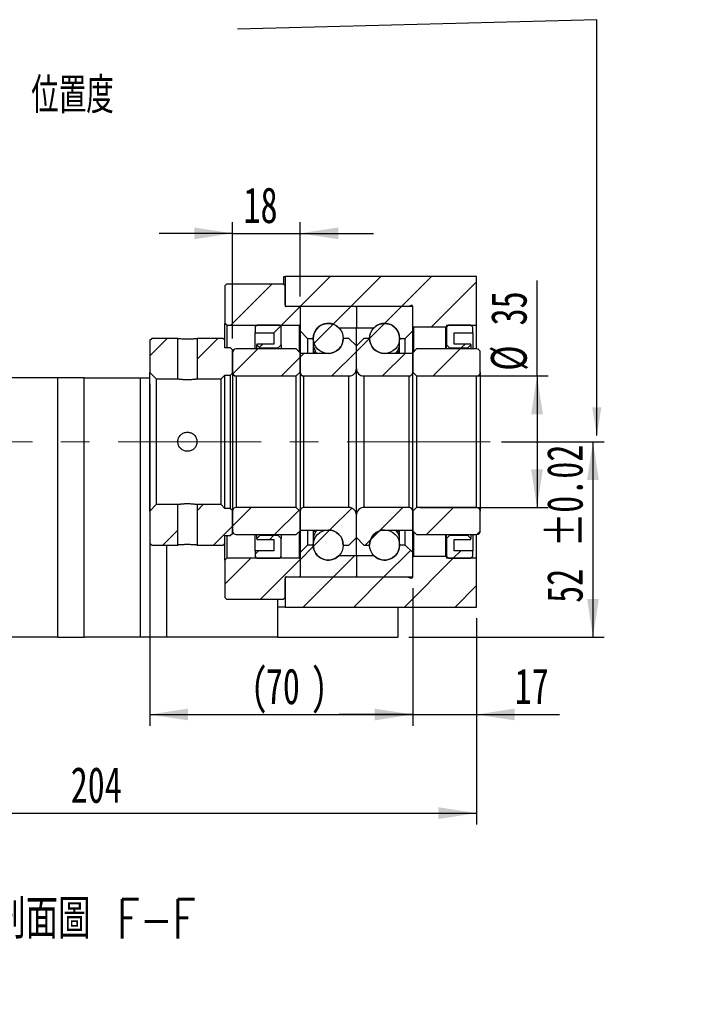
# Model space of a CAD drawing. Header units: millimetres. Extents: x 25 to 284, y 3 to 200.
# Tile 5 of 6: x 224 to 284, y 3 to 90. Entities that reach past the tile are written whole.
import ezdxf

# ---------------------------------------------------------------- set-up
doc = ezdxf.new("R2010")
doc.units = ezdxf.units.MM
doc.linetypes.add('CENTERX2', pattern=[20.32, 12.7, -2.54, 2.54, -2.54])
doc.layers.add('圖層0', color=7, linetype='Continuous')
doc.styles.add('SLDTEXTSTYLE0', font='TXT', dxfattribs={"width": 0.7})
doc.styles.add('SLDTEXTSTYLE1', font='TXT', dxfattribs={"width": 0.7, "bigfont": 'bigfont'})
doc.styles.add('SLDTEXTSTYLE4', font='TXT', dxfattribs={"width": 0.75, "bigfont": 'bigfont'})
doc.dimstyles.new('SLDDIMSTYLE1', dxfattribs={"dimtxt": 0.18, "dimasz": 2.5, "dimexe": 0, "dimexo": 0.0625, "dimgap": 0, "dimtad": 0, "dimtih": 1, "dimtoh": 1, "dimdec": 0, "dimrnd": 1e-09, "dimzin": 0, "dimdsep": 46, "dimtxsty": 'Standard', "dimsah": 1, "dimcen": 0.09, "dimadec": 0, "dimazin": 0, "dimtfac": 2.5, "dimtdec": 0, "dimtofl": 0, "dimtmove": 0, "dimatfit": 3, "dimfxl": 1, "dimfrac": 2, "dimtolj": 1, "dimtzin": 0, "dimarcsym": 0})
doc.dimstyles.new('SLDDIMSTYLE3', dxfattribs={"dimtxt": 3.389974, "dimasz": 2.5, "dimexe": 0, "dimexo": 0.0625, "dimgap": 0.847493, "dimtad": 1, "dimlfac": 3, "dimrnd": 1e-09, "dimzin": 12, "dimdsep": 46, "dimtxsty": 'SLDTEXTSTYLE0', "dimsah": 1, "dimcen": 0.09, "dimadec": 0, "dimazin": 3, "dimtfac": 1, "dimtofl": 0, "dimtmove": 0, "dimatfit": 3, "dimfxl": 1, "dimfrac": 2, "dimtolj": 1, "dimtzin": 12, "dimarcsym": 0})
doc.dimstyles.new('SLDDIMSTYLE4', dxfattribs={"dimtxt": 3.389974, "dimasz": 2.5, "dimexe": 0, "dimexo": 0.0625, "dimgap": 0.847493, "dimtad": 1, "dimlfac": 3, "dimrnd": 1e-09, "dimzin": 12, "dimdsep": 46, "dimtxsty": 'SLDTEXTSTYLE0', "dimsah": 1, "dimcen": 0.09, "dimadec": 0, "dimazin": 3, "dimtfac": 1, "dimtmove": 0, "dimatfit": 0, "dimfxl": 1, "dimfrac": 2, "dimtolj": 1, "dimtzin": 12, "dimarcsym": 0})
doc.dimstyles.new('SLDDIMSTYLE6', dxfattribs={"dimtxt": 3.389974, "dimasz": 2.5, "dimexe": 0, "dimexo": 0.0625, "dimgap": 0.847493, "dimtad": 1, "dimlfac": 3, "dimrnd": 1e-09, "dimzin": 12, "dimdsep": 46, "dimtxsty": 'SLDTEXTSTYLE0', "dimsah": 1, "dimcen": 0.09, "dimadec": 0, "dimazin": 3, "dimtol": 1, "dimtp": 0.02, "dimtm": 0.02, "dimtfac": 1, "dimtofl": 0, "dimtmove": 0, "dimatfit": 3, "dimfxl": 1, "dimfrac": 2, "dimtolj": 1, "dimarcsym": 0})

# ---------------------------------------------------------------- blocks, each defined once
blk = doc.blocks.new('_D_14')
at = {"layer": '圖層0', "color": 7}
for p, q in [((264.563, 37.149), (264.563, 18.863)), ((196.563, 25.149), (196.563, 18.863)), ((196.563, 19.863), (264.563, 19.863))]:
    blk.add_line(p, q, dxfattribs=at)
for points in [[(196.563, 19.863), (199.953, 19.341), (199.953, 20.384)], [(264.563, 19.863), (261.173, 20.384), (261.173, 19.341)]]:
    blk.add_solid(points, dxfattribs=at)
at = {"layer": '圖層0', "color": 7, "insert": (228.532, 23.956), "char_height": 3.175, "attachment_point": 1, "style": 'SLDTEXTSTYLE0'}
blk.add_mtext('204', dxfattribs=at)
blk = doc.blocks.new('_D_15')
at = {"layer": '圖層0', "color": 7}
for p, q in [((258.896, 39.815), (258.896, 27.615)), ((264.563, 37.149), (264.563, 27.615)), ((258.896, 28.615), (252.377, 28.615)), ((258.896, 28.615), (264.563, 28.615)), ((264.563, 28.615), (271.917, 28.615))]:
    blk.add_line(p, q, dxfattribs=at)
for points in [[(258.896, 28.615), (255.507, 29.137), (255.507, 28.094)], [(264.563, 28.615), (267.953, 28.094), (267.953, 29.137)]]:
    blk.add_solid(points, dxfattribs=at)
at = {"layer": '圖層0', "color": 7, "insert": (267.942, 32.708), "char_height": 3.175, "attachment_point": 1, "style": 'SLDTEXTSTYLE0'}
blk.add_mtext('17', dxfattribs=at)
blk = doc.blocks.new('_D_16')
at = {"layer": '圖層0', "color": 7}
for p, q in [((269.929, 58.649), (269.929, 67.109)), ((259.563, 58.649), (270.929, 58.649)), ((269.929, 58.649), (269.929, 46.982)), ((259.563, 46.982), (270.929, 46.982))]:
    blk.add_line(p, q, dxfattribs=at)
for points in [[(269.929, 58.649), (269.408, 55.259), (270.451, 55.259)], [(269.929, 46.982), (270.451, 50.372), (269.408, 50.372)]]:
    blk.add_solid(points, dxfattribs=at)
at = {"layer": '圖層0', "color": 7, "char_height": 3.175, "attachment_point": 1, "rotation": 90, "style": 'SLDTEXTSTYLE0'}
for s, insert in [('35', (265.836, 63.134)), ('%%c', (265.836, 59.112))]:
    blk.add_mtext(s, dxfattribs=dict(at, insert=insert))
blk = doc.blocks.new('_D_17')
at = {"layer": '圖層0', "color": 7}
for p, q in [((266.769, 52.815), (275.896, 52.815)), ((274.896, 52.815), (274.896, 35.482)), ((258.563, 35.482), (275.896, 35.482))]:
    blk.add_line(p, q, dxfattribs=at)
for points in [[(274.896, 52.815), (274.375, 49.425), (275.418, 49.425)], [(274.896, 35.482), (275.418, 38.872), (274.375, 38.872)]]:
    blk.add_solid(points, dxfattribs=at)
at = {"layer": '圖層0', "color": 7, "char_height": 3.175, "attachment_point": 1, "rotation": 90, "style": 'SLDTEXTSTYLE0'}
for s, insert in [('±0.02', (270.804, 43.488)), ('52', (270.804, 38.521))]:
    blk.add_mtext(s, dxfattribs=dict(at, insert=insert))
blk = doc.blocks.new('_D_18')
at = {"layer": '圖層0', "color": 7}
for p, q in [((242.896, 61.982), (242.896, 72.304)), ((248.896, 65.715), (248.896, 72.304)), ((242.896, 71.304), (236.377, 71.304)), ((242.896, 71.304), (248.896, 71.304)), ((248.896, 71.304), (255.416, 71.304))]:
    blk.add_line(p, q, dxfattribs=at)
for points in [[(242.896, 71.304), (239.507, 71.825), (239.507, 70.782)], [(248.896, 71.304), (252.286, 70.782), (252.286, 71.825)]]:
    blk.add_solid(points, dxfattribs=at)
at = {"layer": '圖層0', "color": 7, "insert": (243.875, 75.396), "char_height": 3.175, "attachment_point": 1, "style": 'SLDTEXTSTYLE0'}
blk.add_mtext('18', dxfattribs=at)
blk = doc.blocks.new('_D_19')
at = {"layer": '圖層0', "color": 7}
for p, q in [((235.563, 57.965), (235.563, 27.615)), ((258.896, 39.815), (258.896, 27.615)), ((235.563, 28.615), (258.896, 28.615))]:
    blk.add_line(p, q, dxfattribs=at)
for points in [[(235.563, 28.615), (238.953, 28.094), (238.953, 29.137)], [(258.896, 28.615), (255.507, 29.137), (255.507, 28.094)]]:
    blk.add_solid(points, dxfattribs=at)
at = {"layer": '圖層0', "color": 7, "char_height": 3.175, "attachment_point": 1, "style": 'SLDTEXTSTYLE0'}
for s, insert in [('(', (244.529, 32.708)), ('70', (245.857, 32.708)), (')', (249.832, 32.708))]:
    blk.add_mtext(s, dxfattribs=dict(at, insert=insert))

msp = doc.modelspace()

# ---------------------------------------------------------------- hatches: boundary and pattern name
at = {"layer": '圖層0', "linetype": 'Continuous', "lineweight": 18}
h = msp.add_hatch(dxfattribs=at)
h.set_pattern_fill('ANSI31', color=256, style=0)
edge = h.paths.add_edge_path(flags=0)
edge.add_line((258.2975, 64.8154), (258.7343, 64.9122))
edge.add_arc((258.7632, 64.7821), 0.1333, 14.477512, 102.5, ccw=False)
edge.add_line((258.8923, 64.8154), (258.8965, 64.8154))
edge.add_line((258.8965, 64.8154), (258.8965, 63.0487))
edge.add_line((258.8965, 63.0487), (258.9632, 62.9821))
edge.add_line((258.9632, 62.9821), (261.8298, 62.9821))
edge.add_line((261.8298, 62.9821), (261.8965, 63.0487))
edge.add_line((261.8965, 63.0487), (261.8965, 63.1487))
edge.add_line((261.8965, 63.1487), (264.5632, 63.1487))
edge.add_line((264.5632, 63.1487), (264.5632, 67.4821))
edge.add_line((264.5632, 67.4821), (247.5632, 67.4821))
edge.add_line((247.5632, 67.4821), (247.5632, 64.8154))
edge.add_line((247.5632, 64.8154), (258.2975, 64.8154))
h = msp.add_hatch(dxfattribs=at)
h.set_pattern_fill('ANSI31', color=256, style=0)
edge = h.paths.add_edge_path(flags=0)
edge.add_line((242.3965, 66.8154), (242.2298, 66.6487))
edge.add_line((242.2298, 66.6487), (242.2298, 63.3154))
edge.add_line((242.2298, 63.3154), (242.3965, 63.1487))
edge.add_line((242.3965, 63.1487), (248.8465, 63.1487))
edge.add_line((248.8465, 63.1487), (248.9465, 63.2487))
edge.add_line((248.9465, 63.2487), (248.9465, 64.7154))
edge.add_line((248.9465, 64.7154), (248.8465, 64.8154))
edge.add_line((248.8465, 64.8154), (247.6965, 64.8154))
edge.add_arc((247.6965, 64.9487), 0.1333, 180, 270, ccw=False)
edge.add_line((247.5632, 64.9487), (247.5632, 66.6487))
edge.add_line((247.5632, 66.6487), (247.3965, 66.8154))
edge.add_line((247.3965, 66.8154), (242.3965, 66.8154))
h = msp.add_hatch(dxfattribs=at)
h.set_pattern_fill('ANSI31', color=256, style=0)
edge = h.paths.add_edge_path(flags=0)
edge.add_line((253.7965, 64.8154), (248.9965, 64.8154))
edge.add_arc((248.9965, 64.7154), 0.1, 90, 180)
edge.add_line((248.8965, 64.7154), (248.8965, 62.6487))
edge.add_line((248.8965, 62.6487), (249.5632, 61.9821))
edge.add_line((249.5632, 61.9821), (250.0632, 61.9821))
edge.add_arc((251.3965, 61.9821), 1.3333, 45.438688, 180, ccw=False)
edge.add_line((252.3321, 62.9321), (253.8965, 62.9321))
edge.add_line((253.8965, 62.9321), (253.8965, 64.7154))
edge.add_arc((253.7965, 64.7154), 0.1, 0, 90)
h = msp.add_hatch(dxfattribs=at)
h.set_pattern_fill('ANSI31', color=256, style=0)
edge = h.paths.add_edge_path(flags=0)
edge.add_line((258.8965, 62.6487), (258.8965, 64.7154))
edge.add_arc((258.7965, 64.7154), 0.1, 0, 90)
edge.add_line((258.7965, 64.8154), (253.9965, 64.8154))
edge.add_arc((253.9965, 64.7154), 0.1, 90, 180)
edge.add_line((253.8965, 64.7154), (253.8965, 62.9321))
edge.add_line((253.8965, 62.9321), (255.4609, 62.9321))
edge.add_arc((256.3965, 61.9821), 1.3333, 0, 134.561312, ccw=False)
edge.add_line((257.7298, 61.9821), (258.2298, 61.9821))
edge.add_line((258.2298, 61.9821), (258.8965, 62.6487))
h = msp.add_hatch(dxfattribs=at)
h.set_pattern_fill('ANSI31', color=256, style=0)
h.paths.add_polyline_path([(246.5632, 62.482), (246.5632, 61.4821), (245.0632, 61.4821), (245.0632, 61.4154), (245.3298, 61.1487), (246.9632, 61.1487), (247.2298, 61.4154), (247.2298, 62.9821), (247.0632, 63.1487), (245.0632, 63.1487), (244.8965, 62.9821), (244.8965, 62.482)], flags=0)
h = msp.add_hatch(dxfattribs=at)
h.set_pattern_fill('ANSI31', color=256, style=0)
edge = h.paths.add_edge_path(flags=0)
edge.add_arc((251.3965, 61.9821), 1.3333, 0, 360)
h = msp.add_hatch(dxfattribs=at)
h.set_pattern_fill('ANSI31', color=256, style=0)
edge = h.paths.add_edge_path(flags=0)
edge.add_arc((256.3965, 61.9821), 1.3333, 0, 360)
h = msp.add_hatch(dxfattribs=at)
h.set_pattern_fill('ANSI31', color=256, style=0)
h.paths.add_polyline_path([(264.0632, 61.4154), (264.0632, 61.4821), (262.5632, 61.4821), (262.5632, 62.482), (264.2298, 62.482), (264.2298, 62.9821), (264.0632, 63.1487), (262.0632, 63.1487), (261.8965, 62.9821), (261.8965, 61.4154), (262.1632, 61.1487), (263.7965, 61.1487)], flags=0)
h = msp.add_hatch(dxfattribs=at)
h.set_pattern_fill('ANSI31', color=256, style=0)
h.paths.add_polyline_path([(235.7298, 61.9821), (235.5632, 61.8154), (235.5632, 58.9654), (236.1298, 58.3987), (238.0465, 58.3987), (238.0465, 61.9821)], flags=0)
h = msp.add_hatch(dxfattribs=at)
h.set_pattern_fill('ANSI31', color=256, style=0)
h.paths.add_polyline_path([(242.8965, 60.982), (242.7298, 61.1487), (242.2298, 61.1487), (242.2298, 61.8154), (242.0632, 61.9821), (239.7465, 61.9821), (239.7465, 58.3987), (241.8965, 58.3987), (242.2298, 58.7321), (242.7298, 58.7321), (242.8965, 58.8987)], flags=0)
h = msp.add_hatch(dxfattribs=at)
h.set_pattern_fill('ANSI31', color=256, style=0)
edge = h.paths.add_edge_path(flags=0)
edge.add_line((253.8965, 59.3154), (253.8965, 61.3154))
edge.add_line((253.8965, 61.3154), (253.2298, 61.9821))
edge.add_line((253.2298, 61.9821), (252.7298, 61.9821))
edge.add_arc((251.3965, 61.9821), 1.3333, 270, 360, ccw=False)
edge.add_line((251.3965, 60.6487), (248.8965, 60.6487))
edge.add_line((248.8965, 60.6487), (248.8965, 58.9821))
edge.add_arc((249.2298, 58.9821), 0.3333, 180, 270)
edge.add_line((249.2298, 58.6487), (253.2298, 58.6487))
edge.add_arc((253.2298, 59.3154), 0.6667, 270, 360)
h = msp.add_hatch(dxfattribs=at)
h.set_pattern_fill('ANSI31', color=256, style=0)
edge = h.paths.add_edge_path(flags=0)
edge.add_line((255.0632, 61.9821), (254.5632, 61.9821))
edge.add_line((254.5632, 61.9821), (253.8965, 61.3154))
edge.add_line((253.8965, 61.3154), (253.8965, 59.3154))
edge.add_arc((254.5632, 59.3154), 0.6667, 180, 270)
edge.add_line((254.5632, 58.6487), (258.5632, 58.6487))
edge.add_arc((258.5632, 58.9821), 0.3333, 270, 360)
edge.add_line((258.8965, 58.9821), (258.8965, 60.6487))
edge.add_line((258.8965, 60.6487), (256.3965, 60.6487))
edge.add_arc((256.3965, 61.9821), 1.3333, 180, 270, ccw=False)
h = msp.add_hatch(dxfattribs=at)
h.set_pattern_fill('ANSI31', color=256, style=0)
edge = h.paths.add_edge_path(flags=0)
edge.add_line((248.5632, 58.6487), (248.8965, 58.9821))
edge.add_line((248.8965, 58.9821), (248.8965, 60.7154))
edge.add_line((248.8965, 60.7154), (248.5632, 61.0487))
edge.add_line((248.5632, 61.0487), (243.2298, 61.0487))
edge.add_arc((243.2298, 60.7154), 0.3333, 90, 180)
edge.add_line((242.8965, 60.7154), (242.8965, 58.9821))
edge.add_arc((243.2298, 58.9821), 0.3333, 180, 270)
edge.add_line((243.2298, 58.6487), (248.5632, 58.6487))
h = msp.add_hatch(dxfattribs=at)
h.set_pattern_fill('ANSI31', color=256, style=0)
edge = h.paths.add_edge_path(flags=0)
edge.add_line((258.8965, 58.9821), (259.2298, 58.6487))
edge.add_line((259.2298, 58.6487), (264.5632, 58.6487))
edge.add_arc((264.5632, 58.9821), 0.3333, 270, 360)
edge.add_line((264.8965, 58.9821), (264.8965, 60.7154))
edge.add_arc((264.5632, 60.7154), 0.3333, 0, 90)
edge.add_line((264.5632, 61.0487), (259.2298, 61.0487))
edge.add_line((259.2298, 61.0487), (258.8965, 60.7154))
edge.add_line((258.8965, 60.7154), (258.8965, 58.9821))
h = msp.add_hatch(dxfattribs=at)
h.set_pattern_fill('ANSI31', color=256, style=0)
h.paths.add_polyline_path([(235.5632, 43.8154), (235.7298, 43.6487), (238.0465, 43.6487), (238.0465, 47.2321), (236.1298, 47.2321), (235.5632, 46.6654)], flags=0)
h = msp.add_hatch(dxfattribs=at)
h.set_pattern_fill('ANSI31', color=256, style=0)
h.paths.add_polyline_path([(242.2298, 43.8154), (242.2298, 44.4821), (242.7298, 44.4821), (242.8965, 44.6487), (242.8965, 46.7321), (242.7298, 46.8987), (242.2298, 46.8987), (241.8965, 47.2321), (239.7465, 47.2321), (239.7465, 43.6487), (242.0632, 43.6487)], flags=0)
h = msp.add_hatch(dxfattribs=at)
h.set_pattern_fill('ANSI31', color=256, style=0)
edge = h.paths.add_edge_path(flags=0)
edge.add_line((248.8965, 46.6487), (248.5632, 46.9821))
edge.add_line((248.5632, 46.9821), (243.2298, 46.9821))
edge.add_arc((243.2298, 46.6487), 0.3333, 90, 180)
edge.add_line((242.8965, 46.6487), (242.8965, 44.9154))
edge.add_arc((243.2298, 44.9154), 0.3333, 180, 270)
edge.add_line((243.2298, 44.5821), (248.5632, 44.5821))
edge.add_line((248.5632, 44.5821), (248.8965, 44.9154))
edge.add_line((248.8965, 44.9154), (248.8965, 46.6487))
h = msp.add_hatch(dxfattribs=at)
h.set_pattern_fill('ANSI31', color=256, style=0)
edge = h.paths.add_edge_path(flags=0)
edge.add_line((252.7298, 43.6487), (253.2298, 43.6487))
edge.add_line((253.2298, 43.6487), (253.8965, 44.3154))
edge.add_line((253.8965, 44.3154), (253.8965, 46.3154))
edge.add_arc((253.2298, 46.3154), 0.6667, 0, 90)
edge.add_line((253.2298, 46.9821), (249.2298, 46.9821))
edge.add_arc((249.2298, 46.6487), 0.3333, 90, 180)
edge.add_line((248.8965, 46.6487), (248.8965, 44.9821))
edge.add_line((248.8965, 44.9821), (251.3965, 44.9821))
edge.add_arc((251.3965, 43.6487), 1.3333, 0, 90, ccw=False)
h = msp.add_hatch(dxfattribs=at)
h.set_pattern_fill('ANSI31', color=256, style=0)
edge = h.paths.add_edge_path(flags=0)
edge.add_line((253.8965, 46.3154), (253.8965, 44.3154))
edge.add_line((253.8965, 44.3154), (254.5632, 43.6487))
edge.add_line((254.5632, 43.6487), (255.0632, 43.6487))
edge.add_arc((256.3965, 43.6487), 1.3333, 90, 180, ccw=False)
edge.add_line((256.3965, 44.9821), (258.8965, 44.9821))
edge.add_line((258.8965, 44.9821), (258.8965, 46.6487))
edge.add_arc((258.5632, 46.6487), 0.3333, 0, 90)
edge.add_line((258.5632, 46.9821), (254.5632, 46.9821))
edge.add_arc((254.5632, 46.3154), 0.6667, 90, 180)
h = msp.add_hatch(dxfattribs=at)
h.set_pattern_fill('ANSI31', color=256, style=0)
edge = h.paths.add_edge_path(flags=0)
edge.add_line((259.2298, 46.9821), (258.8965, 46.6487))
edge.add_line((258.8965, 46.6487), (258.8965, 44.9154))
edge.add_line((258.8965, 44.9154), (259.2298, 44.5821))
edge.add_line((259.2298, 44.5821), (264.5632, 44.5821))
edge.add_arc((264.5632, 44.9154), 0.3333, 270, 360)
edge.add_line((264.8965, 44.9154), (264.8965, 46.6487))
edge.add_arc((264.5632, 46.6487), 0.3333, 0, 90)
edge.add_line((264.5632, 46.9821), (259.2298, 46.9821))
h = msp.add_hatch(dxfattribs=at)
h.set_pattern_fill('ANSI31', color=256, style=0)
edge = h.paths.add_edge_path(flags=0)
edge.add_arc((251.3965, 43.6487), 1.3333, 0, 360)
h = msp.add_hatch(dxfattribs=at)
h.set_pattern_fill('ANSI31', color=256, style=0)
edge = h.paths.add_edge_path(flags=0)
edge.add_arc((256.3965, 43.6487), 1.3333, 0, 360)
h = msp.add_hatch(dxfattribs=at)
h.set_pattern_fill('ANSI31', color=256, style=0)
h.paths.add_polyline_path([(245.0632, 44.2154), (245.0632, 44.1487), (246.5632, 44.1487), (246.5632, 43.1487), (244.8965, 43.1487), (244.8965, 42.6487), (245.0632, 42.4821), (247.0632, 42.4821), (247.2298, 42.6487), (247.2298, 44.2154), (246.9632, 44.4821), (245.3298, 44.4821)], flags=0)
h = msp.add_hatch(dxfattribs=at)
h.set_pattern_fill('ANSI31', color=256, style=0)
h.paths.add_polyline_path([(262.5632, 43.1487), (262.5632, 44.1487), (264.0632, 44.1487), (264.0632, 44.2154), (263.7965, 44.4821), (262.1632, 44.4821), (261.8965, 44.2154), (261.8965, 42.6487), (262.0632, 42.4821), (264.0632, 42.4821), (264.2298, 42.6487), (264.2298, 43.1487)], flags=0)
h = msp.add_hatch(dxfattribs=at)
h.set_pattern_fill('ANSI31', color=256, style=0)
edge = h.paths.add_edge_path(flags=0)
edge.add_line((248.8965, 42.9821), (248.8965, 40.9154))
edge.add_arc((248.9965, 40.9154), 0.1, 180, 270)
edge.add_line((248.9965, 40.8154), (253.7965, 40.8154))
edge.add_arc((253.7965, 40.9154), 0.1, 270, 360)
edge.add_line((253.8965, 40.9154), (253.8965, 42.6987))
edge.add_line((253.8965, 42.6987), (252.3321, 42.6987))
edge.add_arc((251.3965, 43.6487), 1.3333, 180, 314.561312, ccw=False)
edge.add_line((250.0632, 43.6487), (249.5632, 43.6487))
edge.add_line((249.5632, 43.6487), (248.8965, 42.9821))
h = msp.add_hatch(dxfattribs=at)
h.set_pattern_fill('ANSI31', color=256, style=0)
edge = h.paths.add_edge_path(flags=0)
edge.add_line((253.9965, 40.8154), (258.7965, 40.8154))
edge.add_arc((258.7965, 40.9154), 0.1, 270, 360)
edge.add_line((258.8965, 40.9154), (258.8965, 42.9821))
edge.add_line((258.8965, 42.9821), (258.2298, 43.6487))
edge.add_line((258.2298, 43.6487), (257.7298, 43.6487))
edge.add_arc((256.3965, 43.6487), 1.3333, 225.438688, 360, ccw=False)
edge.add_line((255.4609, 42.6987), (253.8965, 42.6987))
edge.add_line((253.8965, 42.6987), (253.8965, 40.9154))
edge.add_arc((253.9965, 40.9154), 0.1, 180, 270)
h = msp.add_hatch(dxfattribs=at)
h.set_pattern_fill('ANSI31', color=256, style=0)
edge = h.paths.add_edge_path(flags=0)
edge.add_line((242.2298, 38.9821), (242.3965, 38.8154))
edge.add_line((242.3965, 38.8154), (247.3965, 38.8154))
edge.add_line((247.3965, 38.8154), (247.5632, 38.9821))
edge.add_line((247.5632, 38.9821), (247.5632, 40.6821))
edge.add_arc((247.6965, 40.6821), 0.1333, 90, 180, ccw=False)
edge.add_line((247.6965, 40.8154), (248.8465, 40.8154))
edge.add_line((248.8465, 40.8154), (248.9465, 40.9154))
edge.add_line((248.9465, 40.9154), (248.9465, 42.3821))
edge.add_line((248.9465, 42.3821), (248.8465, 42.4821))
edge.add_line((248.8465, 42.4821), (242.3965, 42.4821))
edge.add_line((242.3965, 42.4821), (242.2298, 42.3154))
edge.add_line((242.2298, 42.3154), (242.2298, 38.9821))
h = msp.add_hatch(dxfattribs=at)
h.set_pattern_fill('ANSI31', color=256, style=0)
edge = h.paths.add_edge_path(flags=0)
edge.add_line((258.8965, 40.8154), (258.8923, 40.8154))
edge.add_arc((258.7632, 40.8487), 0.1333, 257.5, 345.522488, ccw=False)
edge.add_line((258.7343, 40.7185), (258.2975, 40.8154))
edge.add_line((258.2975, 40.8154), (247.5632, 40.8154))
edge.add_line((247.5632, 40.8154), (247.5632, 38.1487))
edge.add_line((247.5632, 38.1487), (264.5632, 38.1487))
edge.add_line((264.5632, 38.1487), (264.5632, 42.4821))
edge.add_line((264.5632, 42.4821), (261.8965, 42.4821))
edge.add_line((261.8965, 42.4821), (261.8965, 42.5821))
edge.add_line((261.8965, 42.5821), (261.8298, 42.6487))
edge.add_line((261.8298, 42.6487), (258.9632, 42.6487))
edge.add_line((258.9632, 42.6487), (258.8965, 42.5821))
edge.add_line((258.8965, 42.5821), (258.8965, 40.8154))

# ---------------------------------------------------------------- linework, layer by layer
at = {"color": 7, "linetype": 'Continuous', "lineweight": 25}
for p, q in [((247.4632, 66.7487), (247.4632, 67.4821)), ((247.4632, 67.4821), (247.5632, 67.4821)), ((247.5632, 67.4821), (247.5632, 64.8154)), ((264.5632, 67.4821), (247.5632, 67.4821)), ((264.5632, 63.1487), (264.5632, 67.4821)), ((242.2298, 66.6487), (242.3965, 66.8154)), ((242.2298, 66.6487), (242.2298, 63.3154)), ((242.3965, 66.8154), (247.3965, 66.8154)), ((247.3965, 66.8154), (247.5632, 66.6487)), ((247.5632, 64.9487), (247.5632, 66.6487)), ((258.2975, 64.8154), (247.5632, 64.8154)), ((248.8465, 64.8154), (247.6965, 64.8154)), ((248.8465, 64.8154), (248.9465, 64.7154)), ((248.8965, 64.7154), (248.8965, 62.6487)), ((248.9465, 63.2487), (248.9465, 64.7154)), ((253.7965, 64.8154), (248.9965, 64.8154)), ((253.8965, 64.7154), (253.8965, 62.9321)), ((258.7965, 64.8154), (253.9965, 64.8154)), ((258.2975, 64.8154), (258.7343, 64.9122)), ((258.8965, 64.8154), (258.8923, 64.8154)), ((258.8923, 64.7442), (258.8923, 64.8154)), ((258.8965, 63.0487), (258.8965, 64.8154)), ((258.8965, 62.6487), (258.8965, 64.7154)), ((242.3965, 63.1487), (242.2298, 63.3154)), ((242.2298, 61.8154), (242.2298, 63.3154)), ((242.3965, 63.1487), (248.8465, 63.1487)), ((242.3965, 63.1487), (242.3965, 61.1487)), ((244.8965, 62.9821), (245.0632, 63.1487)), ((244.8965, 62.9821), (244.8965, 62.482)), ((247.0632, 63.1487), (245.0632, 63.1487)), ((247.0632, 63.1487), (247.2298, 62.9821)), ((247.2298, 61.4154), (247.2298, 62.9821)), ((248.9465, 63.2487), (248.8465, 63.1487)), ((248.8465, 60.7654), (248.8465, 63.1487)), ((252.3321, 62.9321), (253.8965, 62.9321)), ((253.8965, 62.9321), (255.4609, 62.9321)), ((253.8965, 61.3154), (253.8965, 62.9321)), ((258.9632, 62.9821), (258.8965, 63.0487)), ((261.8298, 62.9821), (258.9632, 62.9821)), ((258.9632, 62.9821), (258.9632, 60.7821)), ((261.8965, 63.0487), (261.8298, 62.9821)), ((261.8298, 61.0487), (261.8298, 62.9821)), ((261.8965, 62.9821), (262.0632, 63.1487)), ((261.8965, 63.1487), (264.5632, 63.1487)), ((261.8965, 63.1487), (261.8965, 63.0487)), ((261.8965, 63.0487), (261.8965, 62.9821)), ((261.8965, 62.9821), (261.8965, 61.4154)), ((264.0632, 63.1487), (262.0632, 63.1487)), ((264.0632, 63.1487), (264.2298, 62.9821)), ((264.2298, 62.482), (264.2298, 62.9821)), ((264.5632, 61.0487), (264.5632, 63.1487)), ((244.8965, 62.482), (246.5632, 62.482)), ((244.8965, 61.0487), (244.8965, 62.482)), ((246.5632, 62.482), (246.5632, 61.4821)), ((248.8965, 62.6487), (249.5632, 61.9821)), ((248.8965, 62.6487), (248.8965, 60.7154)), ((258.2298, 61.9821), (258.8965, 62.6487)), ((258.8965, 60.7154), (258.8965, 62.6487)), ((262.5632, 62.482), (264.2298, 62.482)), ((262.5632, 61.4821), (262.5632, 62.482)), ((264.2298, 62.482), (264.2298, 61.0487)), ((235.5632, 61.8154), (235.7298, 61.9821)), ((235.5632, 61.8154), (235.5632, 58.9654)), ((238.0465, 61.9821), (235.7298, 61.9821)), ((238.0465, 58.3987), (238.0465, 61.9821)), ((239.7465, 61.9821), (239.7465, 58.3987)), ((242.0632, 61.9821), (239.7465, 61.9821)), ((242.0632, 61.9821), (242.2298, 61.8154)), ((242.2298, 61.1487), (242.2298, 61.8154)), ((245.0632, 61.4821), (245.0632, 61.4154)), ((246.5632, 61.4821), (245.0632, 61.4821)), ((245.3298, 61.1487), (245.0632, 61.4154)), ((245.0632, 61.0487), (245.0632, 61.4154)), ((247.2298, 61.4154), (246.9632, 61.1487)), ((247.2298, 61.4154), (247.2298, 61.0487)), ((249.5632, 61.9821), (250.0632, 61.9821)), ((249.5632, 61.9821), (249.5632, 60.6487)), ((250.0632, 61.9821), (250.0632, 60.6487)), ((253.2298, 61.9821), (252.7298, 61.9821)), ((253.8965, 61.3154), (253.2298, 61.9821)), ((254.5632, 61.9821), (253.8965, 61.3154)), ((253.8965, 59.3154), (253.8965, 61.3154)), ((255.0632, 61.9821), (254.5632, 61.9821)), ((257.7298, 61.5334), (257.7108, 61.7577)), ((257.7298, 61.9821), (258.2298, 61.9821)), ((257.7298, 60.6487), (257.7298, 61.9821)), ((258.2298, 60.6487), (258.2298, 61.9821)), ((262.1632, 61.1487), (261.8965, 61.4154)), ((261.8965, 61.0487), (261.8965, 61.4154)), ((264.0632, 61.4821), (262.5632, 61.4821)), ((264.0632, 61.4154), (263.7965, 61.1487)), ((264.0632, 61.4154), (264.0632, 61.4821)), ((264.0632, 61.4154), (264.0632, 61.0487)), ((242.7298, 61.1487), (242.2298, 61.1487)), ((242.7298, 61.1487), (242.8965, 60.982)), ((242.8965, 58.8987), (242.8965, 60.982)), ((242.8965, 60.7154), (242.8965, 58.9821)), ((248.5632, 61.0487), (243.2298, 61.0487)), ((245.3298, 61.1487), (246.9632, 61.1487)), ((245.3298, 61.1487), (245.3298, 61.0487)), ((246.9632, 61.0487), (246.9632, 61.1487)), ((248.5632, 61.0487), (248.8965, 60.7154)), ((248.8965, 58.9821), (248.8965, 60.7154)), ((248.8965, 60.6487), (248.8965, 58.9821)), ((251.3965, 60.6487), (248.8965, 60.6487)), ((258.8965, 60.6487), (256.3965, 60.6487)), ((258.8965, 60.7154), (259.2298, 61.0487)), ((258.8965, 60.7154), (258.8965, 58.9821)), ((258.8965, 58.9821), (258.8965, 60.6487)), ((264.5632, 61.0487), (259.2298, 61.0487)), ((262.1632, 61.1487), (263.7965, 61.1487)), ((262.1632, 61.1487), (262.1632, 61.0487)), ((263.7965, 61.0487), (263.7965, 61.1487)), ((264.8965, 58.9821), (264.8965, 60.7154)), ((235.5632, 46.6654), (235.5632, 58.9654)), ((236.1298, 58.3987), (235.5632, 58.9654)), ((242.2298, 58.7321), (241.8965, 58.3987)), ((242.2298, 46.8987), (242.2298, 58.7321)), ((242.2298, 58.7321), (242.7298, 58.7321)), ((242.8965, 58.8987), (242.7298, 58.7321)), ((242.7298, 46.8987), (242.7298, 58.7321)), ((242.8965, 58.8987), (242.8965, 46.7321)), ((243.2298, 58.6487), (248.5632, 58.6487)), ((243.2298, 58.6487), (243.2298, 46.9821)), ((248.8965, 58.9821), (248.5632, 58.6487)), ((248.5632, 46.9821), (248.5632, 58.6487)), ((248.8965, 58.9821), (248.8965, 46.6487)), ((249.2298, 58.6487), (253.2298, 58.6487)), ((249.2298, 46.9821), (249.2298, 58.6487)), ((253.2298, 46.9821), (253.2298, 58.6487)), ((253.8965, 46.3154), (253.8965, 59.3154)), ((254.5632, 58.6487), (258.5632, 58.6487)), ((254.5632, 58.6487), (254.5632, 46.9821)), ((258.5632, 58.6487), (258.5632, 46.9821)), ((259.2298, 58.6487), (258.8965, 58.9821)), ((258.8965, 46.6487), (258.8965, 58.9821)), ((259.2298, 58.6487), (264.5632, 58.6487)), ((259.2298, 58.6487), (259.2298, 46.9821)), ((264.5632, 46.9821), (264.5632, 58.6487)), ((264.8965, 58.9821), (264.8965, 46.6487)), ((227.3965, 58.4821), (217.0632, 58.4821)), ((227.3965, 35.482), (227.3965, 58.4821)), ((229.7298, 58.4821), (227.3965, 58.4821)), ((229.7298, 35.482), (229.7298, 58.4821)), ((229.7298, 58.4821), (234.7298, 58.4821)), ((234.7298, 35.482), (234.7298, 58.4821)), ((234.7298, 58.4821), (235.5632, 58.4821)), ((236.1298, 58.3987), (236.1298, 47.2321)), ((236.1298, 58.3987), (238.0465, 58.3987)), ((239.7465, 58.3987), (241.8965, 58.3987)), ((241.8965, 47.2321), (241.8965, 58.3987)), ((235.5632, 46.6654), (236.1298, 47.2321)), ((238.0465, 47.2321), (236.1298, 47.2321)), ((238.0465, 43.6487), (238.0465, 47.2321)), ((241.8965, 47.2321), (239.7465, 47.2321)), ((239.7465, 47.2321), (239.7465, 43.6487)), ((241.8965, 47.2321), (242.2298, 46.8987)), ((235.5632, 46.6654), (235.5632, 43.8154)), ((242.7298, 46.8987), (242.2298, 46.8987)), ((242.7298, 46.8987), (242.8965, 46.7321)), ((242.8965, 44.6487), (242.8965, 46.7321)), ((242.8965, 46.6487), (242.8965, 44.9154)), ((248.5632, 46.9821), (243.2298, 46.9821)), ((248.5632, 46.9821), (248.8965, 46.6487)), ((248.8965, 44.9154), (248.8965, 46.6487)), ((248.8965, 46.6487), (248.8965, 44.9821)), ((253.2298, 46.9821), (249.2298, 46.9821)), ((253.8965, 44.3154), (253.8965, 46.3154)), ((258.5632, 46.9821), (254.5632, 46.9821)), ((258.8965, 46.6487), (259.2298, 46.9821)), ((258.8965, 46.6487), (258.8965, 44.9154)), ((258.8965, 44.9821), (258.8965, 46.6487)), ((264.5632, 46.9821), (259.2298, 46.9821)), ((264.8965, 44.9154), (264.8965, 46.6487)), ((242.8965, 44.6487), (242.7298, 44.4821)), ((243.2298, 44.582), (248.5632, 44.582)), ((244.8965, 43.1487), (244.8965, 44.582)), ((245.0632, 44.2154), (245.0632, 44.582)), ((245.3298, 44.582), (245.3298, 44.4821)), ((246.9632, 44.4821), (246.9632, 44.582)), ((247.2298, 44.582), (247.2298, 44.2154)), ((248.8965, 44.9154), (248.5632, 44.582)), ((248.8465, 42.4821), (248.8465, 44.8654)), ((248.8965, 44.9821), (251.3965, 44.9821)), ((248.8965, 44.9154), (248.8965, 42.9821)), ((249.5632, 44.9821), (249.5632, 43.6487)), ((250.0632, 44.9821), (250.0632, 43.6487)), ((256.3965, 44.9821), (258.8965, 44.9821)), ((257.7298, 43.6487), (257.7298, 44.9821)), ((258.2298, 43.6487), (258.2298, 44.9821)), ((258.8965, 42.9821), (258.8965, 44.9154)), ((259.2298, 44.582), (258.8965, 44.9154)), ((258.9632, 44.8487), (258.9632, 42.6487)), ((259.2298, 44.582), (264.5632, 44.582)), ((261.8298, 42.6487), (261.8298, 44.582)), ((261.8965, 44.2154), (261.8965, 44.582)), ((262.1632, 44.582), (262.1632, 44.4821)), ((263.7965, 44.4821), (263.7965, 44.582)), ((264.0632, 44.582), (264.0632, 44.2154)), ((264.2298, 44.582), (264.2298, 43.1487)), ((264.5632, 42.4821), (264.5632, 44.582)), ((235.7298, 43.6487), (235.5632, 43.8154)), ((242.2298, 43.8154), (242.0632, 43.6487)), ((242.2298, 44.4821), (242.7298, 44.4821)), ((242.2298, 43.8154), (242.2298, 44.4821)), ((242.2298, 42.3154), (242.2298, 43.8154)), ((242.3965, 44.4821), (242.3965, 42.4821)), ((245.0632, 44.2154), (245.3298, 44.4821)), ((245.0632, 44.2154), (245.0632, 44.1487)), ((245.0632, 44.1487), (246.5632, 44.1487)), ((246.9632, 44.4821), (245.3298, 44.4821)), ((246.5632, 44.1487), (246.5632, 43.1487)), ((246.9632, 44.4821), (247.2298, 44.2154)), ((247.2298, 42.6487), (247.2298, 44.2154)), ((253.2298, 43.6487), (253.8965, 44.3154)), ((253.8965, 42.6987), (253.8965, 44.3154)), ((253.8965, 44.3154), (254.5632, 43.6487)), ((261.8965, 44.2154), (262.1632, 44.4821)), ((261.8965, 44.2154), (261.8965, 42.6487)), ((263.7965, 44.4821), (262.1632, 44.4821)), ((262.5632, 44.1487), (264.0632, 44.1487)), ((262.5632, 43.1487), (262.5632, 44.1487)), ((263.7965, 44.4821), (264.0632, 44.2154)), ((264.0632, 44.1487), (264.0632, 44.2154)), ((235.7298, 43.6487), (238.0465, 43.6487)), ((237.0632, 35.482), (237.0632, 43.6487)), ((239.7465, 43.6487), (242.0632, 43.6487)), ((244.8965, 43.1487), (244.8965, 42.6487)), ((246.5632, 43.1487), (244.8965, 43.1487)), ((249.5632, 43.6487), (248.8965, 42.9821)), ((248.8965, 42.9821), (248.8965, 40.9154)), ((250.0632, 43.6487), (249.5632, 43.6487)), ((252.7298, 43.6487), (253.2298, 43.6487)), ((254.5632, 43.6487), (255.0632, 43.6487)), ((258.2298, 43.6487), (257.7298, 43.6487)), ((258.8965, 42.9821), (258.2298, 43.6487)), ((258.8965, 40.9154), (258.8965, 42.9821)), ((264.2298, 43.1487), (262.5632, 43.1487)), ((264.2298, 42.6487), (264.2298, 43.1487)), ((242.2298, 42.3154), (242.3965, 42.4821)), ((242.2298, 42.3154), (242.2298, 38.9821)), ((248.8465, 42.4821), (242.3965, 42.4821)), ((245.0632, 42.4821), (244.8965, 42.6487)), ((245.0632, 42.4821), (247.0632, 42.4821)), ((247.2298, 42.6487), (247.0632, 42.4821)), ((248.8465, 42.4821), (248.9465, 42.382)), ((248.9465, 40.9154), (248.9465, 42.382)), ((253.8965, 42.6987), (252.3321, 42.6987)), ((253.8965, 42.6987), (253.8965, 40.9154)), ((255.4609, 42.6987), (253.8965, 42.6987)), ((258.8965, 42.5821), (258.9632, 42.6487)), ((258.8965, 40.8154), (258.8965, 42.5821)), ((258.9632, 42.6487), (261.8298, 42.6487)), ((261.8298, 42.6487), (261.8965, 42.5821)), ((262.0632, 42.4821), (261.8965, 42.6487)), ((261.8965, 42.6487), (261.8965, 42.5821)), ((261.8965, 42.5821), (261.8965, 42.4821)), ((264.5632, 42.4821), (261.8965, 42.4821)), ((262.0632, 42.4821), (264.0632, 42.4821)), ((264.2298, 42.6487), (264.0632, 42.4821)), ((264.5632, 38.1487), (264.5632, 42.4821)), ((247.5632, 40.8154), (247.5632, 38.1487)), ((247.5632, 40.8154), (258.2975, 40.8154)), ((247.5632, 38.9821), (247.5632, 40.682)), ((247.6965, 40.8154), (248.8465, 40.8154)), ((248.9465, 40.9154), (248.8465, 40.8154)), ((248.9965, 40.8154), (253.7965, 40.8154)), ((253.9965, 40.8154), (258.7965, 40.8154)), ((258.7343, 40.7185), (258.2975, 40.8154)), ((258.8923, 40.8154), (258.8923, 40.8866)), ((258.8923, 40.8154), (258.8965, 40.8154)), ((242.3965, 38.8154), (242.2298, 38.9821)), ((247.3965, 38.8154), (242.3965, 38.8154)), ((246.8965, 38.8154), (246.8965, 38.1487)), ((247.5632, 38.9821), (247.3965, 38.8154)), ((247.5632, 38.1487), (246.8965, 38.1487)), ((246.8965, 38.1487), (246.8965, 35.482)), ((247.5632, 38.1487), (264.5632, 38.1487)), ((257.5632, 38.1487), (257.5632, 35.482)), ((227.3965, 35.482), (217.0632, 35.482)), ((227.3965, 35.482), (229.7298, 35.482)), ((234.7298, 35.482), (229.7298, 35.482)), ((237.0632, 35.482), (234.7298, 35.482)), ((246.8965, 35.482), (237.0632, 35.482)), ((246.8965, 35.482), (257.5632, 35.482))]:
    msp.add_line(p, q, dxfattribs=at)
at = {"color": 8, "linetype": 'Continuous', "lineweight": 25}
for p, q in [((258.7343, 64.9122), (258.7343, 64.8154)), ((258.7343, 40.8154), (258.7343, 40.7185))]:
    msp.add_line(p, q, dxfattribs=at)
at = {"color": 7, "linetype": 'Continuous', "lineweight": 25, "flags": 128}
for points in [[(250.2329, 60.8824), (250.1952, 60.8099), (250.1302, 60.6487)], [(257.6628, 60.6487), (257.5978, 60.8099), (257.5601, 60.8824)], [(250.1302, 44.9821), (250.1952, 44.8209), (250.2329, 44.7484)], [(257.5601, 44.7484), (257.5978, 44.8209), (257.6628, 44.9821)]]:
    msp.add_lwpolyline(points, dxfattribs=at)
at = {"color": 7, "linetype": 'Continuous', "lineweight": 25}
for centre in [(251.3965, 61.9821), (256.3965, 61.9821), (251.3965, 43.6487), (256.3965, 43.6487)]:
    msp.add_circle(centre, 1.3333, dxfattribs=at)
for centre, radius, start, end in [((247.6965, 64.9487), 0.1333, 180, 270), ((248.9965, 64.7154), 0.1, 90, 180), ((253.7965, 64.7154), 0.1, 0, 90), ((253.9965, 64.7154), 0.1, 90, 180), ((258.7632, 64.7821), 0.1333, 14.477512, 102.5), ((258.7965, 64.7154), 0.1, 0, 90), ((251.3965, 61.9821), 1.3333, 45.438688, 180), ((256.3965, 61.9821), 1.3333, 0, 134.561312), ((251.3965, 61.5334), 1.3333, 170.314308, 221.56839), ((251.3965, 61.9821), 1.3333, 270, 0), ((256.3965, 61.9821), 1.3333, 180, 270), ((256.3965, 61.5334), 1.3333, 318.43161, 0), ((243.2298, 60.7154), 0.3333, 90, 180), ((264.5632, 60.7154), 0.3333, 0, 90), ((243.2298, 58.9821), 0.3333, 180, 270), ((249.2298, 58.9821), 0.3333, 180, 270), ((253.2298, 59.3154), 0.6667, 270, 0), ((254.5632, 59.3154), 0.6667, 180, 270), ((258.5632, 58.9821), 0.3333, 270, 0), ((264.5632, 58.9821), 0.3333, 270, 0), ((243.2298, 46.6487), 0.3333, 90, 180), ((249.2298, 46.6487), 0.3333, 90, 180), ((253.2298, 46.3154), 0.6667, 0, 90), ((254.5632, 46.3154), 0.6667, 90, 180), ((258.5632, 46.6487), 0.3333, 0, 90), ((264.5632, 46.6487), 0.3333, 0, 90), ((243.2298, 44.9154), 0.3333, 180, 270), ((251.3965, 44.0974), 1.3333, 138.43161, 189.685692), ((251.3965, 43.6487), 1.3333, 0, 90), ((256.3965, 43.6487), 1.3333, 90, 180), ((256.3965, 44.0974), 1.3333, 350.314308, 41.56839), ((264.5632, 44.9154), 0.3333, 270, 0), ((251.3965, 43.6487), 1.3333, 180, 314.561312), ((256.3965, 43.6487), 1.3333, 225.438688, 0), ((247.6965, 40.682), 0.1333, 90, 180), ((248.9965, 40.9154), 0.1, 180, 270), ((253.7965, 40.9154), 0.1, 270, 0), ((253.9965, 40.9154), 0.1, 180, 270), ((258.7632, 40.8487), 0.1333, 257.5, 345.522488), ((258.7965, 40.9154), 0.1, 270, 0)]:
    msp.add_arc(centre, radius, start, end, dxfattribs=at)
for points, knots in [([(238.0465, 61.9821), (238.0465, 61.9821), (238.052, 61.9815), (238.0736, 61.9796), (238.09, 61.9781), (238.1327, 61.9744), (238.1588, 61.9723), (238.2205, 61.9675), (238.2564, 61.9649), (238.3348, 61.9597), (238.3775, 61.9572), (238.4705, 61.9524), (238.5199, 61.9502), (238.6222, 61.9465), (238.6758, 61.9451), (238.7855, 61.9431), (238.8407, 61.9426), (238.9517, 61.9426), (239.008, 61.9431), (239.1171, 61.9451), (239.1701, 61.9465), (239.273, 61.9502), (239.3227, 61.9524), (239.4148, 61.9571), (239.4577, 61.9597), (239.5371, 61.9649), (239.5723, 61.9675), (239.6338, 61.9722), (239.6605, 61.9744), (239.7031, 61.9781), (239.7192, 61.9796), (239.7409, 61.9815), (239.7465, 61.9821), (239.7465, 61.9821)], [0, 0, 0, 0, 0.0625, 0.0625, 0.125, 0.125, 0.1875, 0.1875, 0.25, 0.25, 0.3125, 0.3125, 0.375, 0.375, 0.4375, 0.4375, 0.5, 0.5, 0.5625, 0.5625, 0.625, 0.625, 0.6875, 0.6875, 0.75, 0.75, 0.8125, 0.8125, 0.875, 0.875, 0.9375, 0.9375, 1, 1, 1, 1]), ([(238.0465, 58.3987), (238.0465, 58.3987), (238.052, 58.3979), (238.0737, 58.3946), (238.0901, 58.3922), (238.1328, 58.3862), (238.1589, 58.3826), (238.2206, 58.3748), (238.2564, 58.3705), (238.3347, 58.362), (238.3775, 58.3578), (238.4704, 58.3499), (238.5197, 58.3462), (238.622, 58.3402), (238.6757, 58.3378), (238.7854, 58.3345), (238.8406, 58.3336), (238.9517, 58.3336), (239.0081, 58.3345), (239.1172, 58.3378), (239.1702, 58.3402), (239.2732, 58.3462), (239.3229, 58.3499), (239.4149, 58.3577), (239.4579, 58.362), (239.5371, 58.3706), (239.5722, 58.3748), (239.6338, 58.3826), (239.6604, 58.3862), (239.703, 58.3922), (239.7191, 58.3946), (239.7409, 58.3979), (239.7465, 58.3987), (239.7465, 58.3987)], [0, 0, 0, 0, 0.0625, 0.0625, 0.125, 0.125, 0.1875, 0.1875, 0.25, 0.25, 0.3125, 0.3125, 0.375, 0.375, 0.4375, 0.4375, 0.5, 0.5, 0.5625, 0.5625, 0.625, 0.625, 0.6875, 0.6875, 0.75, 0.75, 0.8125, 0.8125, 0.875, 0.875, 0.9375, 0.9375, 1, 1, 1, 1]), ([(238.0465, 52.8154), (238.0465, 52.7591), (238.052, 52.7039), (238.0737, 52.5951), (238.09, 52.5411), (238.1327, 52.4382), (238.1589, 52.3894), (238.2205, 52.2971), (238.2564, 52.2534), (238.3347, 52.1751), (238.3774, 52.14), (238.4703, 52.0778), (238.5196, 52.0515), (238.6219, 52.0091), (238.6755, 51.9927), (238.7853, 51.9708), (238.8405, 51.9654), (238.9515, 51.9654), (239.0079, 51.9709), (239.117, 51.9926), (239.17, 52.0087), (239.2731, 52.0513), (239.3227, 52.0779), (239.4147, 52.1394), (239.4577, 52.1746), (239.537, 52.2537), (239.5721, 52.2966), (239.6336, 52.3885), (239.6603, 52.4383), (239.7029, 52.5411), (239.7191, 52.5941), (239.7409, 52.7032), (239.7465, 52.7595), (239.7465, 52.8706), (239.7412, 52.9258), (239.7194, 53.0357), (239.7031, 53.0892), (239.6607, 53.1916), (239.6343, 53.2411), (239.5723, 53.3339), (239.5372, 53.3767), (239.459, 53.4551), (239.4153, 53.491), (239.3231, 53.5526), (239.2744, 53.5788), (239.1714, 53.6216), (239.1175, 53.638), (239.0088, 53.6598), (238.9534, 53.6653), (238.841, 53.6654), (238.7858, 53.66), (238.677, 53.6384), (238.6229, 53.6221), (238.52, 53.5795), (238.4712, 53.5534), (238.3787, 53.4918), (238.3351, 53.456), (238.2176, 53.3387), (238.1542, 53.244), (238.0904, 53.0907), (238.074, 53.037), (238.052, 52.9272), (238.0465, 52.8716), (238.0465, 52.8154)], [0, 0, 0, 0, 0.03125, 0.03125, 0.0625, 0.0625, 0.09375, 0.09375, 0.125, 0.125, 0.15625, 0.15625, 0.1875, 0.1875, 0.21875, 0.21875, 0.25, 0.25, 0.28125, 0.28125, 0.3125, 0.3125, 0.34375, 0.34375, 0.375, 0.375, 0.40625, 0.40625, 0.4375, 0.4375, 0.46875, 0.46875, 0.5, 0.5, 0.53125, 0.53125, 0.5625, 0.5625, 0.59375, 0.59375, 0.625, 0.625, 0.65625, 0.65625, 0.6875, 0.6875, 0.71875, 0.71875, 0.75, 0.75, 0.78125, 0.78125, 0.8125, 0.8125, 0.84375, 0.84375, 0.875, 0.875, 0.9375, 0.9375, 0.96875, 0.96875, 1, 1, 1, 1]), ([(239.7465, 47.2321), (239.7465, 47.2321), (239.741, 47.2329), (239.7193, 47.2361), (239.7029, 47.2386), (239.6602, 47.2446), (239.6341, 47.2481), (239.5724, 47.256), (239.5366, 47.2603), (239.4582, 47.2687), (239.4155, 47.273), (239.3226, 47.2809), (239.2732, 47.2845), (239.171, 47.2905), (239.1173, 47.293), (239.0076, 47.2963), (238.9523, 47.2971), (238.8413, 47.2971), (238.7849, 47.2963), (238.6758, 47.293), (238.6228, 47.2906), (238.5197, 47.2845), (238.4701, 47.2809), (238.3781, 47.273), (238.3351, 47.2688), (238.2559, 47.2602), (238.2208, 47.256), (238.1592, 47.2482), (238.1326, 47.2445), (238.0899, 47.2385), (238.0739, 47.2362), (238.0521, 47.2329), (238.0465, 47.2321), (238.0465, 47.2321)], [0, 0, 0, 0, 0.0625, 0.0625, 0.125, 0.125, 0.1875, 0.1875, 0.25, 0.25, 0.3125, 0.3125, 0.375, 0.375, 0.4375, 0.4375, 0.5, 0.5, 0.5625, 0.5625, 0.625, 0.625, 0.6875, 0.6875, 0.75, 0.75, 0.8125, 0.8125, 0.875, 0.875, 0.9375, 0.9375, 1, 1, 1, 1]), ([(239.7465, 43.6487), (239.7465, 43.6487), (239.741, 43.6492), (239.7194, 43.6512), (239.703, 43.6527), (239.6603, 43.6563), (239.6342, 43.6585), (239.5725, 43.6633), (239.5366, 43.6659), (239.4582, 43.671), (239.4154, 43.6736), (239.3225, 43.6784), (239.2731, 43.6806), (239.1708, 43.6842), (239.1172, 43.6857), (239.0075, 43.6877), (238.9523, 43.6882), (238.8413, 43.6882), (238.785, 43.6877), (238.6759, 43.6857), (238.6229, 43.6843), (238.52, 43.6806), (238.4702, 43.6784), (238.3782, 43.6736), (238.3352, 43.6711), (238.2559, 43.6658), (238.2207, 43.6633), (238.1592, 43.6585), (238.1325, 43.6563), (238.0899, 43.6527), (238.0738, 43.6512), (238.0521, 43.6492), (238.0465, 43.6487), (238.0465, 43.6487)], [0, 0, 0, 0, 0.0625, 0.0625, 0.125, 0.125, 0.1875, 0.1875, 0.25, 0.25, 0.3125, 0.3125, 0.375, 0.375, 0.4375, 0.4375, 0.5, 0.5, 0.5625, 0.5625, 0.625, 0.625, 0.6875, 0.6875, 0.75, 0.75, 0.8125, 0.8125, 0.875, 0.875, 0.9375, 0.9375, 1, 1, 1, 1])]:
    msp.add_open_spline(points, degree=3, knots=knots, dxfattribs=at)
at = {"layer": '圖層0', "color": 7, "linetype": 'CENTERX2', "lineweight": 18}
msp.add_line((265.7688, 52.8154), (188.03, 52.8154), dxfattribs=at)

# ---------------------------------------------------------------- texts
at = {"layer": '圖層0', "color": 7, "insert": (225.0301, 85.1334), "char_height": 3.175, "attachment_point": 1, "style": 'SLDTEXTSTYLE1'}
msp.add_mtext('\\M+188CA\\M+19275\\M+19378', dxfattribs=at)
at = {"layer": '圖層0', "insert": (230.6345, 12.2362), "char_height": 3.5, "attachment_point": 2, "style": 'SLDTEXTSTYLE4'}
msp.add_mtext('\\M+19655\\M+196CA\\M+19AA4 F-F', dxfattribs=at)

# ---------------------------------------------------------------- dimensions: what is measured, and where the dimension line sits
at = {"layer": '圖層0', "color": 7}
for base, p1, p2, dimstyle, picture, middle in [((248.8965, 71.3036), (242.8965, 60.982), (248.8965, 64.7154), 'SLDDIMSTYLE4', '_D_18', (245.8623, 71.3036)), ((264.5632, 28.615), (258.8965, 40.8154), (264.5632, 38.1487), 'SLDDIMSTYLE4', '_D_15', (269.9292, 28.615)), ((264.5632, 19.8628), (196.5632, 26.1487), (264.5632, 38.1487), 'SLDDIMSTYLE3', '_D_14', (231.5129, 19.8628))]:
    dim = msp.add_linear_dim(base=base, p1=p1, p2=p2, dimstyle=dimstyle, dxfattribs=at)
    dim.commit()
    dim.dimension.update_dxf_attribs({"geometry": picture, "text_midpoint": middle, "dimtype": 160})
dim = msp.add_linear_dim(base=(269.9292, 46.9821), p1=(258.5632, 58.6487), p2=(258.5632, 46.9821), angle=90, text='%%c<>', dimstyle='SLDDIMSTYLE3', dxfattribs=at)
dim.commit()
dim.dimension.update_dxf_attribs({"geometry": '_D_16', "text_midpoint": (269.9292, 63.1106), "dimtype": 160})
dim = msp.add_linear_dim(base=(258.8965, 28.615), p1=(235.5632, 58.9654), p2=(258.8965, 40.8154), text='(<>)', dimstyle='SLDDIMSTYLE3', dxfattribs=at)
dim.commit()
dim.dimension.update_dxf_attribs({"geometry": '_D_19', "text_midpoint": (247.8448, 28.615), "dimtype": 160})
dim = msp.add_linear_dim(base=(274.8965, 35.482), p1=(265.7688, 52.8154), p2=(257.5632, 35.482), angle=90, dimstyle='SLDDIMSTYLE6', dxfattribs=at)
dim.commit()
dim.dimension.update_dxf_attribs({"geometry": '_D_17', "text_midpoint": (274.8965, 45.6062), "dimtype": 160})

# ---------------------------------------------------------------- leaders
msp.add_leader([(275.2391, 53.373), (275.2391, 90.2603), (243.3353, 89.4169)], dimstyle='SLDDIMSTYLE1', dxfattribs=at)

doc.saveas('drawing.dxf')
